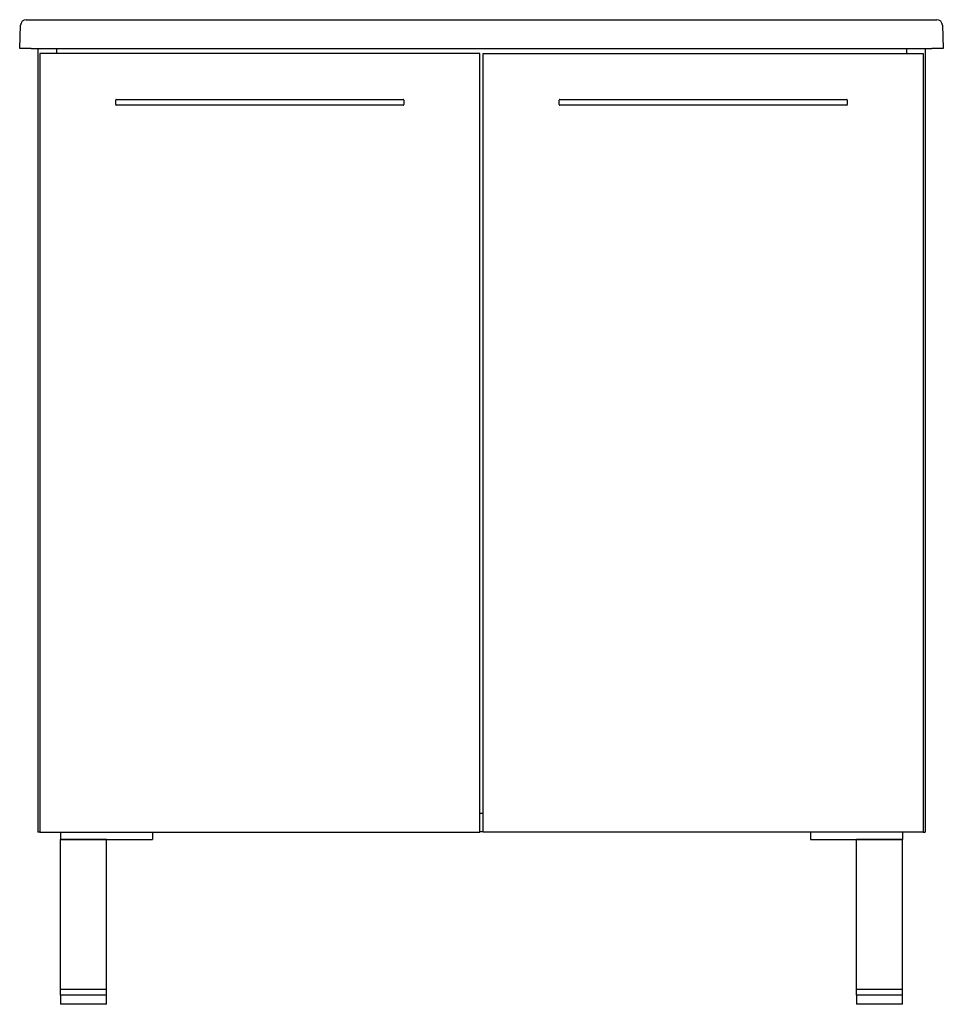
# Model space of a CAD drawing. Header units: millimetres. Extents: x 4084.544 to 4085.346, y 2270.223 to 2271.078.
import ezdxf

# ---------------------------------------------------------------- set-up
doc = ezdxf.new("R2010")
doc.units = ezdxf.units.MM
doc.layers.add('SANINDUSA', color=3, linetype='Continuous')

msp = doc.modelspace()

# ---------------------------------------------------------------- linework, layer by layer
at = {"layer": 'SANINDUSA'}
for p, q in [((4084.54402, 2271.05282), (4084.54473, 2271.07299)), ((4084.54972, 2271.07782), (4084.55472, 2271.07782)), ((4084.55472, 2271.07782), (4085.33507, 2271.07782)), ((4085.33507, 2271.07782), (4085.34007, 2271.07782)), ((4085.34506, 2271.07299), (4085.34577, 2271.05282)), ((4084.55401, 2271.05282), (4084.54402, 2271.05282)), ((4084.55401, 2271.05282), (4085.33577, 2271.05282)), ((4084.55989, 2271.05282), (4084.55989, 2270.37256)), ((4084.57589, 2271.05282), (4084.57589, 2271.04856)), ((4085.31389, 2271.05282), (4085.31389, 2271.04856)), ((4085.32989, 2271.05282), (4085.32989, 2270.37256)), ((4085.34577, 2271.05282), (4085.33577, 2271.05282)), ((4084.56139, 2271.04856), (4084.56139, 2270.37256)), ((4084.94339, 2271.04856), (4084.56139, 2271.04856)), ((4084.94339, 2270.37256), (4084.94339, 2271.04856)), ((4084.94639, 2271.04856), (4085.32839, 2271.04856)), ((4084.94639, 2270.37256), (4084.94639, 2271.04856)), ((4085.32839, 2271.04856), (4085.32839, 2270.37256)), ((4084.62739, 2271.00406), (4084.62739, 2271.00806)), ((4084.62789, 2271.00856), (4084.87689, 2271.00856)), ((4084.87689, 2271.00356), (4084.62789, 2271.00356)), ((4084.87739, 2271.00806), (4084.87739, 2271.00406)), ((4085.01239, 2271.00406), (4085.01239, 2271.00806)), ((4085.01289, 2271.00856), (4085.26189, 2271.00856)), ((4085.26189, 2271.00356), (4085.01289, 2271.00356)), ((4085.26239, 2271.00806), (4085.26239, 2271.00406)), ((4084.94339, 2270.38906), (4084.94639, 2270.38906)), ((4084.56139, 2270.37256), (4084.55989, 2270.37256)), ((4084.56139, 2270.37256), (4084.94339, 2270.37256)), ((4084.57939, 2270.37256), (4084.57939, 2270.36606)), ((4084.65939, 2270.37256), (4084.65939, 2270.36606)), ((4084.94339, 2270.37306), (4084.94639, 2270.37306)), ((4085.32839, 2270.37256), (4084.94639, 2270.37256)), ((4085.23039, 2270.37256), (4085.23039, 2270.36606)), ((4085.31039, 2270.37256), (4085.31039, 2270.36606)), ((4085.32839, 2270.37256), (4085.32989, 2270.37256)), ((4084.57939, 2270.36606), (4084.65939, 2270.36606)), ((4084.57939, 2270.23606), (4084.57939, 2270.36606)), ((4084.61939, 2270.36606), (4084.57939, 2270.36606)), ((4084.61939, 2270.23606), (4084.61939, 2270.36606)), ((4085.23039, 2270.36606), (4085.31039, 2270.36606)), ((4085.27039, 2270.23606), (4085.27039, 2270.36606)), ((4085.31039, 2270.36606), (4085.27039, 2270.36606)), ((4085.31039, 2270.23606), (4085.31039, 2270.36606)), ((4084.61939, 2270.23606), (4084.57939, 2270.23606)), ((4084.57939, 2270.23106), (4084.57939, 2270.23606)), ((4084.61939, 2270.23106), (4084.61939, 2270.23606)), ((4085.31039, 2270.23606), (4085.27039, 2270.23606)), ((4085.27039, 2270.23106), (4085.27039, 2270.23606)), ((4085.31039, 2270.23106), (4085.31039, 2270.23606)), ((4084.57939, 2270.23106), (4084.57939, 2270.22306)), ((4084.61939, 2270.23106), (4084.57939, 2270.23106)), ((4084.61939, 2270.22306), (4084.61939, 2270.23106)), ((4085.27039, 2270.23106), (4085.27039, 2270.22306)), ((4085.31039, 2270.23106), (4085.27039, 2270.23106)), ((4085.31039, 2270.22306), (4085.31039, 2270.23106)), ((4084.59939, 2270.22306), (4084.57939, 2270.22306)), ((4084.61939, 2270.22306), (4084.59939, 2270.22306)), ((4085.31039, 2270.22306), (4085.27039, 2270.22306))]:
    msp.add_line(p, q, dxfattribs=at)
for centre, radius, start, end in [((4084.54972, 2271.07282), 0.005, 90, 178), ((4085.34007, 2271.07282), 0.005, 2, 90), ((4084.62789, 2271.00806), 0.0005, 90, 180), ((4084.62789, 2271.00406), 0.0005, 180, 270), ((4084.87689, 2271.00806), 0.0005, 0, 90), ((4084.87689, 2271.00406), 0.0005, 270, 0), ((4085.01289, 2271.00806), 0.0005, 90, 180), ((4085.01289, 2271.00406), 0.0005, 180, 270), ((4085.26189, 2271.00806), 0.0005, 0, 90), ((4085.26189, 2271.00406), 0.0005, 270, 0)]:
    msp.add_arc(centre, radius, start, end, dxfattribs=at)

doc.saveas('drawing.dxf')
